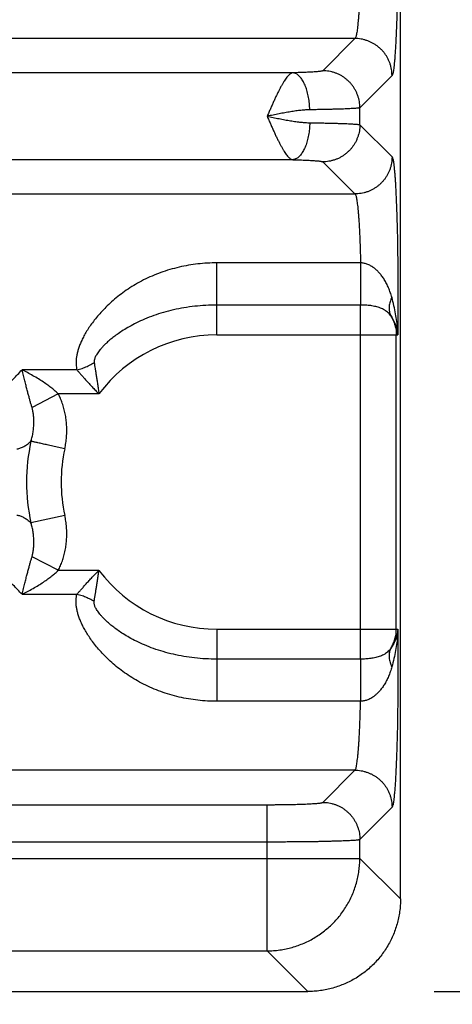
# Model space of a CAD drawing. Header units: inches. Extents: x 0 to 34, y 0 to 22.
# Tile 9 of 75: x 6.959 to 7.426, y 4.801 to 5.864. Entities that reach past the tile are written whole.
import ezdxf

# ---------------------------------------------------------------- set-up
doc = ezdxf.new("R2010")
doc.units = ezdxf.units.IN
doc.header["$LTSCALE"] = 1.87
doc.header["$MEASUREMENT"] = 0
doc.layers.get('0').update_dxf_attribs({"linetype": 'CONTINUOUS'})
doc.layers.add('DIMENSIONS', color=7, linetype='CONTINUOUS')
doc.styles.get("Standard").update_dxf_attribs({"font": 'txt', "width": 0.8})
doc.dimstyles.new('DIMSTYLE_1', dxfattribs={"dimtxt": 0.125, "dimasz": 0.18, "dimexe": 0.18, "dimexo": 0.0625, "dimgap": 0.09, "dimtad": 0, "dimtih": 1, "dimtoh": 1, "dimdec": 3, "dimzin": 4, "dimdsep": 46, "dimtxsty": 'STANDARD', "dimblk": '_FILLED', "dimblk1": '_FILLED', "dimblk2": '_FILLED', "dimcen": 0.09, "dimadec": 0, "dimazin": 0, "dimtp": 0.01, "dimtm": 0.01, "dimtfac": 1, "dimtdec": 3, "dimtofl": 0, "dimtmove": 0, "dimatfit": 3, "dimldrblk": '_FILLED', "dimfxl": 1, "dimtolj": 1, "dimtzin": 4, "dimarcsym": 0})

# ---------------------------------------------------------------- blocks, each defined once
blk = doc.blocks.new('_FILLED')
at = {"color": 0, "linetype": 'BYBLOCK'}
blk.add_solid([(0, 0), (-1, 0.1736), (-1, -0.1736)], dxfattribs=at)
blk = doc.blocks.new('*D0')
at = {"layer": 'DIMENSIONS', "color": 2, "linetype": 'CONTINUOUS'}
for p, q in [((5.6625, 6.5494), (8.245, 6.5494)), ((8.12, 6.5494), (8.12, 5.8214)), ((8.12, 4.8144), (8.12, 5.5714)), ((7.4064, 4.8144), (8.245, 4.8144))]:
    blk.add_line(p, q, dxfattribs=at)
at = {"layer": 'DIMENSIONS', "color": 2, "linetype": 'CONTINUOUS', "xscale": 0.18, "yscale": 0.18, "zscale": 0.18}
for p, rotation in [((8.12, 6.5494), 90), ((8.12, 4.8144), 270)]:
    blk.add_blockref('_FILLED', p, dxfattribs=dict(at, rotation=rotation))
at = {"layer": 'DIMENSIONS', "color": 2, "linetype": 'CONTINUOUS', "width": 0.8}
for s, p in [('[', (8.0825, 5.6339)), (']', (8.6825, 5.6339)), ('1.735', (7.4575, 5.6339)), ('44.07', (8.1825, 5.6339))]:
    blk.add_text(s, height=0.125, dxfattribs=at).set_placement(p)
blk = doc.blocks.new('*D1')
at = {"layer": 'DIMENSIONS', "color": 2, "linetype": 'CONTINUOUS'}
for p, q in [((5.6354, 6.5173), (5.6354, 3.9394)), ((7.3699, 4.776), (7.3699, 3.9394)), ((5.6354, 4.0644), (5.2754, 4.0644)), ((7.3699, 4.0644), (7.7299, 4.0644))]:
    blk.add_line(p, q, dxfattribs=at)
at = {"layer": 'DIMENSIONS', "color": 2, "linetype": 'CONTINUOUS', "xscale": 0.18, "yscale": 0.18, "zscale": 0.18}
blk.add_blockref('_FILLED', (5.6354, 4.0644), dxfattribs=at)
at = {"layer": 'DIMENSIONS', "color": 2, "linetype": 'CONTINUOUS', "xscale": 0.18, "yscale": 0.18, "zscale": 0.18, "rotation": 180}
blk.add_blockref('_FILLED', (7.3699, 4.0644), dxfattribs=at)
at = {"layer": 'DIMENSIONS', "color": 2, "linetype": 'CONTINUOUS', "width": 0.8}
for s, p in [('[', (6.5225, 4.0019)), (']', (7.1225, 4.0019)), ('1.735', (5.8975, 4.0019)), ('44.06', (6.6225, 4.0019))]:
    blk.add_text(s, height=0.125, dxfattribs=at).set_placement(p)
blk = doc.blocks.new('*D3')
at = {"layer": 'DIMENSIONS', "color": 2, "linetype": 'CONTINUOUS'}
for p, q in [((7.2974, 8.3644), (8.995, 8.3644)), ((8.87, 8.3644), (8.87, 7.1957)), ((8.87, 4.8144), (8.87, 6.9457)), ((7.4297, 4.8144), (8.995, 4.8144))]:
    blk.add_line(p, q, dxfattribs=at)
at = {"layer": 'DIMENSIONS', "color": 2, "linetype": 'CONTINUOUS', "xscale": 0.18, "yscale": 0.18, "zscale": 0.18}
for p, rotation in [((8.87, 8.3644), 90), ((8.87, 4.8144), 270)]:
    blk.add_blockref('_FILLED', p, dxfattribs=dict(at, rotation=rotation))
at = {"layer": 'DIMENSIONS', "color": 2, "linetype": 'CONTINUOUS', "width": 0.8}
for s, p in [('3.550', (8.2075, 7.0082)), ('[', (8.8325, 7.0082)), ('90.17', (8.9325, 7.0082)), (']', (9.4325, 7.0082))]:
    blk.add_text(s, height=0.125, dxfattribs=at).set_placement(p)

msp = doc.modelspace()

# ---------------------------------------------------------------- linework, layer by layer
at = {"color": 7, "linetype": 'CONTINUOUS'}
for p, q in [((7.3699, 4.9143), (7.3699, 8.1969)), ((7.3208, 5.8433), (3.95, 5.8433)), ((7.3208, 5.8433), (7.2861, 5.8085)), ((7.2537, 5.8063), (4.0171, 5.8063)), ((7.3608, 5.8033), (7.3261, 5.7686)), ((7.3261, 5.7502), (7.3261, 5.7686)), ((7.3261, 5.7502), (7.3608, 5.7154)), ((7.2537, 5.7124), (4.0171, 5.7124)), ((7.2861, 5.7102), (7.3208, 5.6755)), ((3.95, 5.6755), (7.3208, 5.6755)), ((7.3269, 5.6011), (7.1719, 5.6011)), ((7.1719, 5.5233), (7.1719, 5.6011)), ((7.3269, 5.5555), (7.1719, 5.5555)), ((7.3269, 5.1732), (7.3269, 5.5555)), ((7.1719, 5.5233), (7.367, 5.5233)), ((7.3654, 5.2055), (7.3654, 5.5233)), ((7.0211, 5.4856), (6.9619, 5.4856)), ((7.0009, 5.4597), (6.9726, 5.445)), ((7.0448, 5.4597), (7.0009, 5.4597)), ((7.0079, 5.3283), (6.9715, 5.3204)), ((7.0009, 5.2691), (6.9726, 5.2837)), ((7.0009, 5.2691), (7.0448, 5.2691)), ((6.9619, 5.2432), (7.0211, 5.2432)), ((7.1719, 5.2055), (7.367, 5.2055)), ((7.1719, 5.2055), (7.1719, 5.1277)), ((7.3269, 5.1732), (7.1719, 5.1732)), ((7.3269, 5.1277), (7.1719, 5.1277)), ((7.3208, 5.0533), (3.95, 5.0533)), ((7.2861, 5.0185), (7.3208, 5.0533)), ((4.0447, 5.016), (7.2262, 5.016)), ((7.2262, 4.8582), (7.2262, 5.016)), ((7.3261, 4.9786), (7.3608, 5.0133)), ((4.0447, 4.9761), (7.2262, 4.9761)), ((7.3261, 4.9581), (7.3261, 4.9786)), ((3.9448, 4.9581), (7.3261, 4.9581)), ((7.3699, 4.9143), (7.3261, 4.9581)), ((4.0447, 4.8582), (7.2262, 4.8582)), ((7.27, 4.8144), (7.2262, 4.8582)), ((4.0008, 4.8144), (7.27, 4.8144))]:
    msp.add_line(p, q, dxfattribs=at)
for radius, start, end in [(0.1589, 90, 143.1411), (0.2052, 167.6105, 192.3903), (0.1679, 167.6097, 192.3902), (0.1589, 216.8589, 270)]:
    msp.add_arc((7.1719, 5.3644), radius, start, end, dxfattribs=at)
for points, knots in [([(7.3608, 6.1104), (7.361, 6.1102), (7.3613, 6.1096), (7.3617, 6.1083), (7.3621, 6.1064), (7.3625, 6.1041), (7.3628, 6.1011), (7.3632, 6.0976), (7.3636, 6.0936), (7.3639, 6.0891), (7.3643, 6.0841), (7.3646, 6.0786), (7.3649, 6.0727), (7.3652, 6.0663), (7.3655, 6.0595), (7.3658, 6.0523), (7.366, 6.0448), (7.3662, 6.037), (7.3664, 6.0289), (7.3666, 6.0205), (7.3668, 6.0118), (7.3669, 6.003), (7.367, 5.994), (7.3671, 5.9848), (7.3672, 5.9755), (7.3672, 5.9662), (7.3672, 5.9569), (7.3672, 5.9475), (7.3672, 5.9382), (7.3671, 5.9289), (7.367, 5.9198), (7.3669, 5.9108), (7.3668, 5.9019), (7.3666, 5.8933), (7.3664, 5.8849), (7.3662, 5.8767), (7.366, 5.8689), (7.3658, 5.8614), (7.3655, 5.8542), (7.3652, 5.8475), (7.3649, 5.8411), (7.3646, 5.8351), (7.3643, 5.8297), (7.3639, 5.8246), (7.3636, 5.8201), (7.3632, 5.8161), (7.3628, 5.8126), (7.3625, 5.8097), (7.3621, 5.8073), (7.3617, 5.8055), (7.3613, 5.8042), (7.361, 5.8035), (7.3608, 5.8033)], [0, 0, 0, 0, 0.002616, 0.006938, 0.013044, 0.020937, 0.030592, 0.041983, 0.055072, 0.069816, 0.086155, 0.104029, 0.123373, 0.144112, 0.16617, 0.189467, 0.213913, 0.239417, 0.265887, 0.293223, 0.321324, 0.350085, 0.379402, 0.409165, 0.439264, 0.469588, 0.500025, 0.530463, 0.560787, 0.590886, 0.620649, 0.649965, 0.678726, 0.706824, 0.734157, 0.760625, 0.786126, 0.810568, 0.833862, 0.855918, 0.876653, 0.895994, 0.913866, 0.930203, 0.944944, 0.95803, 0.969418, 0.979072, 0.986962, 0.993065, 0.997385, 1, 1, 1, 1]), ([(7.3208, 6.0705), (7.321, 6.0703), (7.3214, 6.0698), (7.3218, 6.0687), (7.3222, 6.0671), (7.3226, 6.065), (7.3231, 6.0625), (7.3235, 6.0595), (7.3238, 6.056), (7.3242, 6.0521), (7.3246, 6.0478), (7.3249, 6.0431), (7.3253, 6.038), (7.3256, 6.0326), (7.3258, 6.0268), (7.3261, 6.0207), (7.3263, 6.0143), (7.3266, 6.0077), (7.3267, 6.0009), (7.3269, 5.9938), (7.327, 5.9866), (7.3271, 5.9793), (7.3272, 5.9719), (7.3273, 5.9644), (7.3273, 5.9569), (7.3273, 5.9493), (7.3272, 5.9419), (7.3271, 5.9344), (7.327, 5.9271), (7.3269, 5.9199), (7.3267, 5.9129), (7.3266, 5.906), (7.3263, 5.8994), (7.3261, 5.893), (7.3258, 5.887), (7.3256, 5.8812), (7.3253, 5.8757), (7.3249, 5.8706), (7.3246, 5.8659), (7.3242, 5.8616), (7.3238, 5.8577), (7.3235, 5.8543), (7.3231, 5.8513), (7.3226, 5.8487), (7.3222, 5.8467), (7.3218, 5.8451), (7.3214, 5.844), (7.321, 5.8434), (7.3208, 5.8433)], [0, 0, 0, 0, 0.003203, 0.008313, 0.015468, 0.024692, 0.035967, 0.049257, 0.06451, 0.081663, 0.100644, 0.121371, 0.143753, 0.167693, 0.193086, 0.219822, 0.247782, 0.276845, 0.306882, 0.337764, 0.369353, 0.401513, 0.434102, 0.466979, 0.5, 0.533021, 0.565898, 0.598487, 0.630647, 0.662237, 0.693118, 0.723155, 0.752218, 0.780178, 0.806914, 0.832307, 0.856247, 0.878629, 0.899356, 0.918337, 0.93549, 0.950743, 0.964033, 0.975308, 0.984532, 0.991687, 0.996797, 1, 1, 1, 1]), ([(7.3608, 5.8033), (7.3608, 5.8044), (7.3607, 5.8066), (7.3603, 5.8099), (7.3596, 5.8131), (7.3587, 5.8163), (7.3575, 5.8194), (7.356, 5.8223), (7.3543, 5.8252), (7.3524, 5.8279), (7.3503, 5.8304), (7.3479, 5.8327), (7.3454, 5.8349), (7.3427, 5.8368), (7.3399, 5.8385), (7.3369, 5.8399), (7.3338, 5.8411), (7.3307, 5.8421), (7.3274, 5.8428), (7.3241, 5.8432), (7.3219, 5.8433), (7.3208, 5.8433)], [0, 0, 0, 0, 0.052604, 0.105216, 0.157836, 0.210463, 0.263097, 0.315736, 0.368379, 0.421026, 0.473675, 0.526325, 0.578974, 0.631621, 0.684265, 0.736904, 0.789537, 0.842164, 0.894784, 0.947396, 1, 1, 1, 1]), ([(7.2537, 5.8063), (7.2533, 5.8063), (7.2525, 5.806), (7.2513, 5.8053), (7.25, 5.8043), (7.2487, 5.803), (7.2473, 5.8014), (7.2459, 5.7995), (7.2445, 5.7973), (7.2429, 5.7948), (7.2414, 5.792), (7.2398, 5.7891), (7.2382, 5.7859), (7.2365, 5.7825), (7.2348, 5.7789), (7.2331, 5.7752), (7.2314, 5.7713), (7.2297, 5.7674), (7.2279, 5.7634), (7.2267, 5.7607), (7.2261, 5.7593)], [0, 0, 0, 0, 0.021615, 0.046652, 0.075398, 0.108711, 0.146961, 0.189977, 0.23778, 0.290274, 0.347209, 0.408313, 0.47327, 0.541711, 0.61323, 0.687363, 0.76359, 0.841388, 0.920238, 1, 1, 1, 1]), ([(7.2861, 5.8085), (7.286, 5.8085), (7.2856, 5.8083), (7.285, 5.8081), (7.2839, 5.8079), (7.2826, 5.8078), (7.2809, 5.8076), (7.2789, 5.8074), (7.2766, 5.8072), (7.2741, 5.8071), (7.2712, 5.8069), (7.2681, 5.8068), (7.2648, 5.8067), (7.2613, 5.8065), (7.2575, 5.8064), (7.255, 5.8064), (7.2537, 5.8063)], [0, 0, 0, 0, 0.012556, 0.034621, 0.066697, 0.108792, 0.160676, 0.222014, 0.292415, 0.371547, 0.459114, 0.554622, 0.657323, 0.766404, 0.880974, 1, 1, 1, 1]), ([(7.2721, 5.7664), (7.2721, 5.7675), (7.272, 5.7698), (7.2717, 5.7731), (7.2713, 5.7765), (7.2708, 5.7797), (7.2702, 5.7829), (7.2694, 5.7859), (7.2686, 5.7888), (7.2676, 5.7915), (7.2665, 5.7941), (7.2653, 5.7964), (7.2641, 5.7986), (7.2628, 5.8005), (7.2614, 5.8021), (7.2599, 5.8035), (7.2584, 5.8047), (7.2569, 5.8055), (7.2553, 5.8061), (7.2542, 5.8063), (7.2537, 5.8063)], [0, 0, 0, 0, 0.072498, 0.144632, 0.215994, 0.286182, 0.354811, 0.421516, 0.485955, 0.54782, 0.606843, 0.662801, 0.715533, 0.764946, 0.811033, 0.853894, 0.893758, 0.931004, 0.96618, 1, 1, 1, 1]), ([(7.3261, 5.7686), (7.3261, 5.7697), (7.326, 5.7719), (7.3256, 5.7752), (7.3249, 5.7784), (7.3239, 5.7816), (7.3227, 5.7846), (7.3213, 5.7876), (7.3196, 5.7904), (7.3177, 5.7931), (7.3155, 5.7957), (7.3132, 5.798), (7.3107, 5.8001), (7.308, 5.8021), (7.3051, 5.8037), (7.3022, 5.8052), (7.2991, 5.8064), (7.2959, 5.8074), (7.2927, 5.808), (7.2894, 5.8085), (7.2872, 5.8085), (7.2861, 5.8085)], [0, 0, 0, 0, 0.052604, 0.105216, 0.157836, 0.210463, 0.263097, 0.315736, 0.36838, 0.421027, 0.473676, 0.526326, 0.578975, 0.631622, 0.684266, 0.736905, 0.789538, 0.842165, 0.894785, 0.947397, 1, 1, 1, 1]), ([(7.2721, 5.7664), (7.2706, 5.7664), (7.2674, 5.7662), (7.2624, 5.7658), (7.257, 5.7651), (7.2512, 5.7642), (7.2452, 5.7631), (7.2389, 5.762), (7.2326, 5.7607), (7.2283, 5.7598), (7.2261, 5.7594)], [0, 0, 0, 0, 0.09769, 0.205934, 0.323715, 0.449606, 0.581739, 0.718574, 0.858412, 1, 1, 1, 1]), ([(7.3261, 5.7686), (7.3259, 5.7685), (7.3254, 5.7684), (7.3245, 5.7682), (7.3231, 5.7681), (7.3214, 5.7679), (7.3192, 5.7677), (7.3166, 5.7676), (7.3137, 5.7674), (7.3103, 5.7673), (7.3066, 5.7671), (7.3026, 5.767), (7.2982, 5.7669), (7.2935, 5.7668), (7.2885, 5.7667), (7.2832, 5.7665), (7.2777, 5.7665), (7.274, 5.7664), (7.2721, 5.7664)], [0, 0, 0, 0, 0.009806, 0.027294, 0.052525, 0.085423, 0.125861, 0.173673, 0.228664, 0.29061, 0.359255, 0.434316, 0.515482, 0.602411, 0.694732, 0.792051, 0.893954, 1, 1, 1, 1]), ([(7.2261, 5.7594), (7.2283, 5.7589), (7.2326, 5.7581), (7.2389, 5.7568), (7.2452, 5.7556), (7.2512, 5.7545), (7.257, 5.7537), (7.2624, 5.753), (7.2674, 5.7525), (7.2706, 5.7524), (7.2721, 5.7524)], [0, 0, 0, 0, 0.141583, 0.281445, 0.418207, 0.550329, 0.67618, 0.793932, 0.902207, 1, 1, 1, 1]), ([(7.2261, 5.7593), (7.2267, 5.758), (7.2279, 5.7553), (7.2297, 5.7514), (7.2314, 5.7474), (7.2331, 5.7436), (7.2348, 5.7399), (7.2365, 5.7363), (7.2382, 5.7329), (7.2398, 5.7297), (7.2414, 5.7267), (7.2429, 5.724), (7.2445, 5.7215), (7.2459, 5.7193), (7.2473, 5.7173), (7.2487, 5.7157), (7.25, 5.7144), (7.2513, 5.7134), (7.2525, 5.7127), (7.2533, 5.7125), (7.2537, 5.7124)], [0, 0, 0, 0, 0.079225, 0.158213, 0.236036, 0.31223, 0.386325, 0.457846, 0.52632, 0.591325, 0.652475, 0.709451, 0.761959, 0.809781, 0.852848, 0.891071, 0.924398, 0.9533, 0.9784, 1, 1, 1, 1]), ([(7.2721, 5.7524), (7.2721, 5.7512), (7.272, 5.749), (7.2717, 5.7456), (7.2713, 5.7423), (7.2708, 5.739), (7.2702, 5.7359), (7.2694, 5.7329), (7.2686, 5.73), (7.2676, 5.7272), (7.2665, 5.7247), (7.2653, 5.7223), (7.2641, 5.7202), (7.2628, 5.7183), (7.2614, 5.7166), (7.2599, 5.7152), (7.2584, 5.7141), (7.2569, 5.7132), (7.2553, 5.7126), (7.2542, 5.7125), (7.2537, 5.7124)], [0, 0, 0, 0, 0.072498, 0.144632, 0.215994, 0.286182, 0.354812, 0.421516, 0.485955, 0.54782, 0.606842, 0.662801, 0.715533, 0.764945, 0.811032, 0.853894, 0.893758, 0.931004, 0.96618, 1, 1, 1, 1]), ([(7.2721, 5.7524), (7.274, 5.7523), (7.2777, 5.7523), (7.2832, 5.7522), (7.2885, 5.7521), (7.2935, 5.752), (7.2982, 5.7519), (7.3026, 5.7517), (7.3066, 5.7516), (7.3103, 5.7515), (7.3137, 5.7513), (7.3166, 5.7512), (7.3192, 5.751), (7.3214, 5.7509), (7.3231, 5.7507), (7.3245, 5.7505), (7.3254, 5.7504), (7.3259, 5.7503), (7.3261, 5.7502)], [0, 0, 0, 0, 0.106046, 0.207949, 0.305268, 0.397589, 0.484517, 0.565683, 0.640743, 0.709389, 0.771335, 0.826327, 0.874139, 0.914577, 0.947475, 0.972706, 0.990194, 1, 1, 1, 1]), ([(7.3261, 5.7502), (7.3261, 5.7491), (7.326, 5.7469), (7.3256, 5.7436), (7.3249, 5.7403), (7.3239, 5.7372), (7.3227, 5.7341), (7.3213, 5.7311), (7.3196, 5.7283), (7.3177, 5.7256), (7.3155, 5.7231), (7.3132, 5.7208), (7.3107, 5.7186), (7.308, 5.7167), (7.3051, 5.715), (7.3022, 5.7135), (7.2991, 5.7123), (7.2959, 5.7114), (7.2927, 5.7107), (7.2894, 5.7103), (7.2872, 5.7102), (7.2861, 5.7102)], [0, 0, 0, 0, 0.052604, 0.105216, 0.157836, 0.210463, 0.263097, 0.315736, 0.36838, 0.421027, 0.473676, 0.526326, 0.578975, 0.631622, 0.684266, 0.736905, 0.789538, 0.842165, 0.894785, 0.947397, 1, 1, 1, 1]), ([(7.2537, 5.7124), (7.255, 5.7124), (7.2575, 5.7123), (7.2613, 5.7122), (7.2648, 5.7121), (7.2681, 5.712), (7.2712, 5.7118), (7.2741, 5.7117), (7.2766, 5.7115), (7.2789, 5.7113), (7.2809, 5.7112), (7.2826, 5.711), (7.2839, 5.7108), (7.285, 5.7106), (7.2856, 5.7104), (7.286, 5.7103), (7.2861, 5.7102)], [0, 0, 0, 0, 0.119071, 0.233636, 0.342714, 0.445413, 0.540918, 0.62848, 0.707605, 0.778, 0.839334, 0.891215, 0.933307, 0.965381, 0.987445, 1, 1, 1, 1]), ([(7.3608, 5.7154), (7.3608, 5.7143), (7.3607, 5.7121), (7.3603, 5.7088), (7.3596, 5.7056), (7.3587, 5.7024), (7.3575, 5.6994), (7.356, 5.6964), (7.3543, 5.6936), (7.3524, 5.6909), (7.3503, 5.6884), (7.3479, 5.686), (7.3454, 5.6839), (7.3427, 5.682), (7.3399, 5.6803), (7.3369, 5.6788), (7.3338, 5.6776), (7.3307, 5.6767), (7.3274, 5.676), (7.3241, 5.6756), (7.3219, 5.6755), (7.3208, 5.6755)], [0, 0, 0, 0, 0.052604, 0.105216, 0.157836, 0.210463, 0.263097, 0.315736, 0.368379, 0.421026, 0.473675, 0.526325, 0.578974, 0.631621, 0.684265, 0.736904, 0.789537, 0.842164, 0.894784, 0.947396, 1, 1, 1, 1]), ([(7.3608, 5.7154), (7.361, 5.7152), (7.3613, 5.7146), (7.3617, 5.7133), (7.3621, 5.7115), (7.3625, 5.7091), (7.3628, 5.7061), (7.3632, 5.7026), (7.3636, 5.6985), (7.364, 5.694), (7.3643, 5.6889), (7.3646, 5.6834), (7.3649, 5.6774), (7.3652, 5.6709), (7.3655, 5.6641), (7.3658, 5.6569), (7.366, 5.6493), (7.3663, 5.6413), (7.3665, 5.6331), (7.3666, 5.6246), (7.3668, 5.6159), (7.3669, 5.607), (7.367, 5.5978), (7.3671, 5.5886), (7.3672, 5.5792), (7.3672, 5.5698), (7.3672, 5.5604), (7.3672, 5.551), (7.3672, 5.5416), (7.3671, 5.5324), (7.367, 5.5263), (7.367, 5.5233)], [0, 0, 0, 0, 0.004148, 0.011013, 0.020751, 0.033398, 0.048939, 0.067321, 0.088464, 0.112267, 0.138632, 0.167473, 0.198698, 0.232202, 0.267863, 0.305542, 0.345087, 0.386343, 0.429149, 0.473329, 0.518709, 0.565141, 0.612479, 0.660572, 0.709246, 0.758265, 0.807384, 0.856354, 0.904935, 0.95289, 1, 1, 1, 1]), ([(7.3208, 5.6755), (7.321, 5.6753), (7.3214, 5.6748), (7.3218, 5.6737), (7.3222, 5.6722), (7.3226, 5.6702), (7.323, 5.6677), (7.3234, 5.6648), (7.3238, 5.6615), (7.3242, 5.6577), (7.3245, 5.6535), (7.3249, 5.6489), (7.3252, 5.644), (7.3255, 5.6387), (7.3258, 5.6331), (7.3261, 5.6272), (7.3263, 5.621), (7.3265, 5.6145), (7.3267, 5.6079), (7.3268, 5.6034), (7.3269, 5.6011)], [0, 0, 0, 0, 0.009554, 0.024712, 0.045892, 0.073164, 0.106473, 0.14571, 0.19074, 0.241395, 0.297479, 0.358758, 0.424964, 0.49581, 0.570995, 0.650197, 0.733069, 0.819248, 0.908355, 1, 1, 1, 1]), ([(7.1719, 5.6011), (7.1685, 5.6011), (7.1616, 5.6009), (7.1514, 5.6), (7.1412, 5.5986), (7.1311, 5.5965), (7.1211, 5.5939), (7.1114, 5.5907), (7.102, 5.587), (7.093, 5.5827), (7.0844, 5.578), (7.0762, 5.5729), (7.0687, 5.5676), (7.0617, 5.562), (7.0553, 5.5563), (7.0496, 5.5506), (7.0444, 5.5449), (7.0398, 5.5393), (7.0358, 5.5339), (7.0323, 5.5286), (7.0293, 5.5236), (7.0268, 5.5187), (7.0247, 5.5141), (7.0231, 5.5098), (7.0218, 5.5057), (7.0209, 5.5019), (7.0203, 5.4982), (7.02, 5.4947), (7.0201, 5.4915), (7.0204, 5.4884), (7.0208, 5.4865), (7.0211, 5.4856)], [0, 0, 0, 0, 0.048976, 0.098145, 0.147381, 0.196569, 0.245603, 0.294363, 0.342713, 0.390443, 0.437292, 0.482989, 0.527266, 0.569889, 0.610661, 0.649428, 0.686092, 0.720589, 0.752895, 0.783016, 0.810994, 0.836893, 0.860806, 0.882882, 0.903274, 0.922186, 0.939795, 0.956258, 0.971698, 0.986237, 1, 1, 1, 1]), ([(7.3269, 5.6011), (7.3269, 5.6), (7.3269, 5.598), (7.3269, 5.5948), (7.3269, 5.5916), (7.3269, 5.5884), (7.3269, 5.5852), (7.3269, 5.582), (7.3269, 5.5788), (7.3269, 5.5757), (7.3269, 5.5727), (7.3269, 5.5698), (7.3269, 5.567), (7.3269, 5.5644), (7.3269, 5.5619), (7.3269, 5.5596), (7.3269, 5.5575), (7.3269, 5.5562), (7.3269, 5.5555)], [0, 0, 0, 0, 0.067603, 0.136787, 0.207061, 0.277933, 0.348904, 0.419476, 0.489154, 0.557449, 0.62388, 0.687982, 0.749304, 0.807416, 0.86191, 0.912403, 0.958541, 1, 1, 1, 1]), ([(7.3605, 5.564), (7.36, 5.5657), (7.359, 5.5691), (7.3571, 5.574), (7.3549, 5.5787), (7.3525, 5.583), (7.35, 5.5868), (7.3474, 5.59), (7.3448, 5.5926), (7.3424, 5.5948), (7.3401, 5.5965), (7.3378, 5.5979), (7.3358, 5.599), (7.3338, 5.5998), (7.332, 5.6003), (7.3302, 5.6007), (7.3285, 5.601), (7.3274, 5.6011), (7.3269, 5.6011)], [0, 0, 0, 0, 0.10048, 0.200124, 0.297272, 0.390282, 0.476356, 0.553614, 0.622044, 0.682773, 0.73689, 0.785272, 0.828587, 0.867741, 0.903869, 0.937622, 0.969475, 1, 1, 1, 1]), ([(7.3605, 5.564), (7.3601, 5.5631), (7.3594, 5.5615), (7.3586, 5.559), (7.358, 5.5566), (7.3577, 5.5542), (7.3576, 5.5518), (7.3577, 5.5496), (7.3582, 5.5474), (7.3588, 5.5454), (7.3594, 5.5441), (7.3598, 5.5435)], [0, 0, 0, 0, 0.127598, 0.25058, 0.368935, 0.482793, 0.592434, 0.6983, 0.800992, 0.901266, 1, 1, 1, 1]), ([(7.367, 5.5233), (7.367, 5.5256), (7.3668, 5.5305), (7.366, 5.5381), (7.3647, 5.5463), (7.3629, 5.555), (7.3614, 5.5609), (7.3605, 5.564)], [0, 0, 0, 0, 0.167625, 0.353903, 0.556483, 0.7728, 1, 1, 1, 1]), ([(7.1719, 5.5555), (7.1679, 5.5555), (7.1599, 5.5553), (7.1481, 5.5543), (7.1365, 5.5527), (7.1252, 5.5504), (7.1143, 5.5476), (7.1039, 5.5443), (7.0942, 5.5405), (7.0855, 5.5365), (7.0778, 5.5324), (7.0712, 5.5285), (7.0657, 5.5248), (7.0609, 5.5213), (7.0568, 5.5181), (7.0534, 5.515), (7.0504, 5.5122), (7.048, 5.5096), (7.0459, 5.5072), (7.0442, 5.505), (7.0428, 5.5029), (7.0417, 5.5011), (7.0408, 5.4994), (7.0402, 5.4979), (7.0398, 5.4966), (7.0396, 5.4954), (7.0395, 5.4943), (7.0396, 5.4937), (7.0396, 5.4934)], [0, 0, 0, 0, 0.077742, 0.154926, 0.231141, 0.305972, 0.378882, 0.449541, 0.517572, 0.580659, 0.636815, 0.685926, 0.729123, 0.767185, 0.800768, 0.830444, 0.856672, 0.879853, 0.900316, 0.918347, 0.934183, 0.948052, 0.960156, 0.970655, 0.979696, 0.987459, 0.994153, 1, 1, 1, 1]), ([(7.3598, 5.5435), (7.3593, 5.5441), (7.3584, 5.5454), (7.3568, 5.5471), (7.3549, 5.5487), (7.3529, 5.5501), (7.3506, 5.5513), (7.3483, 5.5524), (7.3458, 5.5532), (7.3432, 5.5539), (7.3405, 5.5544), (7.3378, 5.5549), (7.3351, 5.5552), (7.3324, 5.5554), (7.3296, 5.5555), (7.3278, 5.5555), (7.3269, 5.5555)], [0, 0, 0, 0, 0.064284, 0.129526, 0.195965, 0.263816, 0.333227, 0.404216, 0.476644, 0.550243, 0.62469, 0.699669, 0.774903, 0.85016, 0.92525, 1, 1, 1, 1]), ([(7.3598, 5.5435), (7.3602, 5.5427), (7.3611, 5.5412), (7.3622, 5.5388), (7.3632, 5.5363), (7.364, 5.5338), (7.3647, 5.5312), (7.3651, 5.5286), (7.3654, 5.5259), (7.3654, 5.5242), (7.3654, 5.5233)], [0, 0, 0, 0, 0.124983, 0.249958, 0.374937, 0.499928, 0.624938, 0.74996, 0.874984, 1, 1, 1, 1]), ([(7.367, 5.5233), (7.3669, 5.5247), (7.3666, 5.5274), (7.3656, 5.5316), (7.3641, 5.5357), (7.3622, 5.5397), (7.3606, 5.5422), (7.3598, 5.5435)], [0, 0, 0, 0, 0.189316, 0.385019, 0.58596, 0.791225, 1, 1, 1, 1]), ([(7.0211, 5.4856), (7.022, 5.4858), (7.0239, 5.4863), (7.0266, 5.4871), (7.0293, 5.4881), (7.032, 5.4893), (7.0346, 5.4905), (7.0372, 5.4919), (7.0388, 5.4929), (7.0396, 5.4934)], [0, 0, 0, 0, 0.141684, 0.284547, 0.428123, 0.571935, 0.715501, 0.858345, 1, 1, 1, 1]), ([(7.0396, 5.4934), (7.0398, 5.4924), (7.0401, 5.4902), (7.0407, 5.4868), (7.0413, 5.4831), (7.0419, 5.479), (7.0426, 5.4747), (7.0433, 5.47), (7.044, 5.465), (7.0445, 5.4615), (7.0448, 5.4597)], [0, 0, 0, 0, 0.092173, 0.193177, 0.303373, 0.423044, 0.552343, 0.691422, 0.840577, 1, 1, 1, 1]), ([(6.9165, 5.4483), (6.9175, 5.4484), (6.9196, 5.4488), (6.9227, 5.45), (6.9259, 5.4516), (6.9293, 5.4538), (6.9327, 5.4564), (6.9363, 5.4595), (6.9401, 5.463), (6.944, 5.4669), (6.9481, 5.4711), (6.9525, 5.4757), (6.9571, 5.4806), (6.9603, 5.4839), (6.9619, 5.4856)], [0, 0, 0, 0, 0.050848, 0.105959, 0.16622, 0.232368, 0.304957, 0.384261, 0.470393, 0.563375, 0.663082, 0.769304, 0.881742, 1, 1, 1, 1]), ([(7.0009, 5.4597), (6.9998, 5.4607), (6.9976, 5.4628), (6.9939, 5.4658), (6.9896, 5.4691), (6.9848, 5.4724), (6.9794, 5.4759), (6.9736, 5.4793), (6.9677, 5.4826), (6.9638, 5.4846), (6.9619, 5.4856)], [0, 0, 0, 0, 0.09248, 0.194641, 0.308001, 0.433928, 0.571519, 0.716899, 0.862428, 1, 1, 1, 1]), ([(6.9726, 5.445), (6.9723, 5.4461), (6.9716, 5.4482), (6.9706, 5.4517), (6.9696, 5.4554), (6.9685, 5.4595), (6.9673, 5.4639), (6.9661, 5.4687), (6.9648, 5.4739), (6.9634, 5.4796), (6.9624, 5.4835), (6.9619, 5.4856)], [0, 0, 0, 0, 0.077569, 0.162471, 0.254957, 0.355526, 0.464393, 0.582138, 0.709632, 0.848484, 1, 1, 1, 1]), ([(7.0211, 5.4856), (7.0218, 5.4847), (7.0233, 5.483), (7.0257, 5.4802), (7.0283, 5.4772), (7.0311, 5.4741), (7.0342, 5.4707), (7.0375, 5.4671), (7.041, 5.4635), (7.0435, 5.461), (7.0448, 5.4597)], [0, 0, 0, 0, 0.09462, 0.198418, 0.311286, 0.432959, 0.563045, 0.701145, 0.846941, 1, 1, 1, 1]), ([(7.0079, 5.4004), (7.0084, 5.4025), (7.0092, 5.4067), (7.0099, 5.4131), (7.0102, 5.4195), (7.01, 5.4258), (7.0095, 5.432), (7.0085, 5.438), (7.0071, 5.4439), (7.0053, 5.4495), (7.0033, 5.4548), (7.0017, 5.4581), (7.0009, 5.4597)], [0, 0, 0, 0, 0.105789, 0.211186, 0.315892, 0.419623, 0.522102, 0.623036, 0.721906, 0.818087, 0.910971, 1, 1, 1, 1]), ([(6.9715, 5.4084), (6.972, 5.41), (6.9729, 5.4132), (6.9738, 5.4182), (6.9744, 5.4233), (6.9747, 5.4283), (6.9746, 5.4331), (6.9742, 5.4375), (6.9735, 5.4414), (6.9729, 5.4439), (6.9726, 5.445)], [0, 0, 0, 0, 0.133723, 0.271586, 0.410074, 0.545823, 0.675477, 0.796232, 0.905398, 1, 1, 1, 1]), ([(6.9715, 5.4084), (6.9709, 5.4078), (6.9696, 5.4066), (6.9676, 5.4051), (6.9657, 5.4037), (6.9638, 5.4025), (6.9619, 5.4016), (6.96, 5.4008), (6.9582, 5.4003), (6.957, 5.4), (6.9563, 5.4)], [0, 0, 0, 0, 0.152252, 0.295423, 0.429707, 0.555567, 0.673859, 0.786198, 0.89431, 1, 1, 1, 1]), ([(7.0079, 5.4004), (7.0068, 5.4006), (7.0047, 5.4011), (7.0014, 5.4018), (6.9982, 5.4025), (6.9951, 5.4032), (6.992, 5.4039), (6.9891, 5.4045), (6.9864, 5.4051), (6.9838, 5.4057), (6.9814, 5.4062), (6.9791, 5.4067), (6.9771, 5.4072), (6.9754, 5.4076), (6.9739, 5.4079), (6.9726, 5.4082), (6.9719, 5.4083), (6.9715, 5.4084)], [0, 0, 0, 0, 0.090232, 0.179776, 0.26795, 0.354085, 0.437525, 0.517634, 0.593804, 0.665456, 0.732043, 0.793059, 0.848039, 0.896566, 0.93827, 0.972834, 1, 1, 1, 1]), ([(6.9563, 5.3288), (6.9569, 5.3287), (6.9581, 5.3285), (6.9599, 5.328), (6.9618, 5.3272), (6.9636, 5.3263), (6.9655, 5.3252), (6.9675, 5.3238), (6.9695, 5.3222), (6.9708, 5.321), (6.9715, 5.3204)], [0, 0, 0, 0, 0.101139, 0.206633, 0.317711, 0.435473, 0.561029, 0.695847, 0.84157, 1, 1, 1, 1]), ([(7.0009, 5.2691), (7.0017, 5.2707), (7.0033, 5.274), (7.0054, 5.2793), (7.0071, 5.2849), (7.0085, 5.2907), (7.0095, 5.2968), (7.01, 5.303), (7.0102, 5.3093), (7.0099, 5.3157), (7.0092, 5.3221), (7.0084, 5.3263), (7.0079, 5.3283)], [0, 0, 0, 0, 0.08928, 0.182311, 0.278575, 0.377502, 0.47851, 0.581086, 0.684874, 0.789528, 0.894692, 1, 1, 1, 1]), ([(6.9726, 5.2837), (6.9729, 5.2849), (6.9735, 5.2873), (6.9742, 5.2913), (6.9746, 5.2957), (6.9747, 5.3005), (6.9744, 5.3055), (6.9738, 5.3105), (6.9729, 5.3155), (6.972, 5.3188), (6.9715, 5.3204)], [0, 0, 0, 0, 0.094941, 0.204258, 0.325041, 0.454656, 0.590318, 0.728692, 0.866412, 1, 1, 1, 1]), ([(6.9619, 5.2432), (6.9603, 5.2448), (6.9571, 5.2482), (6.9525, 5.253), (6.9481, 5.2576), (6.944, 5.2619), (6.94, 5.2658), (6.9363, 5.2693), (6.9327, 5.2724), (6.9292, 5.275), (6.9259, 5.2771), (6.9227, 5.2788), (6.9196, 5.2799), (6.9175, 5.2803), (6.9165, 5.2805)], [0, 0, 0, 0, 0.118134, 0.230659, 0.337111, 0.437076, 0.530267, 0.616522, 0.695804, 0.768289, 0.834298, 0.894358, 0.949276, 1, 1, 1, 1]), ([(6.9619, 5.2432), (6.9624, 5.2452), (6.9634, 5.2492), (6.9648, 5.2549), (6.9661, 5.2601), (6.9673, 5.2649), (6.9685, 5.2693), (6.9696, 5.2734), (6.9706, 5.2771), (6.9716, 5.2805), (6.9723, 5.2827), (6.9726, 5.2837)], [0, 0, 0, 0, 0.152968, 0.292552, 0.420124, 0.537602, 0.646079, 0.746222, 0.838303, 0.922816, 1, 1, 1, 1]), ([(6.9619, 5.2432), (6.9638, 5.2441), (6.9678, 5.2462), (6.9737, 5.2495), (6.9794, 5.2529), (6.9848, 5.2563), (6.9896, 5.2597), (6.9939, 5.2629), (6.9976, 5.266), (6.9998, 5.268), (7.0009, 5.2691)], [0, 0, 0, 0, 0.139296, 0.284824, 0.429577, 0.566749, 0.692458, 0.805664, 0.907683, 1, 1, 1, 1]), ([(7.0211, 5.2432), (7.0218, 5.244), (7.0233, 5.2458), (7.0257, 5.2485), (7.0283, 5.2515), (7.0311, 5.2547), (7.0342, 5.2581), (7.0375, 5.2616), (7.041, 5.2653), (7.0435, 5.2678), (7.0448, 5.2691)], [0, 0, 0, 0, 0.0947, 0.198586, 0.311526, 0.43322, 0.563258, 0.701301, 0.847033, 1, 1, 1, 1]), ([(7.0396, 5.2353), (7.0398, 5.2364), (7.0401, 5.2386), (7.0407, 5.242), (7.0413, 5.2457), (7.0419, 5.2497), (7.0426, 5.2541), (7.0433, 5.2588), (7.044, 5.2638), (7.0445, 5.2673), (7.0448, 5.2691)], [0, 0, 0, 0, 0.092276, 0.193352, 0.3036, 0.423267, 0.552488, 0.691498, 0.840613, 1, 1, 1, 1]), ([(7.1719, 5.1277), (7.1685, 5.1277), (7.1617, 5.1279), (7.1514, 5.1287), (7.1412, 5.1302), (7.1311, 5.1322), (7.1212, 5.1348), (7.1114, 5.138), (7.102, 5.1418), (7.093, 5.146), (7.0844, 5.1507), (7.0763, 5.1558), (7.0688, 5.1611), (7.0618, 5.1667), (7.0554, 5.1723), (7.0497, 5.178), (7.0445, 5.1837), (7.0399, 5.1893), (7.0359, 5.1947), (7.0324, 5.2), (7.0294, 5.205), (7.0269, 5.2098), (7.0248, 5.2144), (7.0231, 5.2188), (7.0218, 5.2229), (7.0209, 5.2269), (7.0203, 5.2306), (7.02, 5.234), (7.0201, 5.2373), (7.0204, 5.2403), (7.0208, 5.2422), (7.0211, 5.2432)], [0, 0, 0, 0, 0.048914, 0.098043, 0.147254, 0.196426, 0.245448, 0.294196, 0.34252, 0.390223, 0.437029, 0.48266, 0.526854, 0.569383, 0.610051, 0.648722, 0.685297, 0.719714, 0.751954, 0.782038, 0.81002, 0.835976, 0.86001, 0.882274, 0.902898, 0.922034, 0.93981, 0.956349, 0.971805, 0.986311, 1, 1, 1, 1]), ([(7.0396, 5.2353), (7.0388, 5.2359), (7.0372, 5.2369), (7.0346, 5.2382), (7.032, 5.2395), (7.0293, 5.2406), (7.0266, 5.2416), (7.0239, 5.2425), (7.022, 5.2429), (7.0211, 5.2432)], [0, 0, 0, 0, 0.141653, 0.284497, 0.428062, 0.571873, 0.715449, 0.858314, 1, 1, 1, 1]), ([(7.1719, 5.1732), (7.1679, 5.1732), (7.1599, 5.1734), (7.148, 5.1744), (7.1364, 5.1761), (7.1251, 5.1783), (7.1142, 5.1812), (7.1038, 5.1845), (7.0941, 5.1883), (7.0854, 5.1923), (7.0777, 5.1963), (7.0712, 5.2002), (7.0656, 5.2039), (7.0609, 5.2074), (7.0568, 5.2107), (7.0534, 5.2137), (7.0505, 5.2165), (7.048, 5.2192), (7.0459, 5.2216), (7.0442, 5.2238), (7.0428, 5.2258), (7.0417, 5.2276), (7.0408, 5.2293), (7.0402, 5.2308), (7.0398, 5.2322), (7.0396, 5.2334), (7.0395, 5.2344), (7.0396, 5.2351), (7.0396, 5.2353)], [0, 0, 0, 0, 0.077919, 0.15529, 0.231677, 0.30666, 0.379783, 0.450569, 0.518415, 0.581303, 0.637315, 0.686299, 0.729312, 0.767273, 0.800785, 0.830398, 0.85659, 0.879753, 0.900214, 0.918246, 0.934096, 0.947993, 0.960138, 0.970664, 0.979721, 0.987493, 0.994182, 1, 1, 1, 1]), ([(7.3598, 5.1853), (7.3602, 5.186), (7.3611, 5.1876), (7.3622, 5.19), (7.3632, 5.1924), (7.364, 5.195), (7.3647, 5.1975), (7.3651, 5.2002), (7.3654, 5.2028), (7.3654, 5.2046), (7.3654, 5.2055)], [0, 0, 0, 0, 0.124983, 0.249959, 0.374938, 0.499929, 0.624939, 0.749961, 0.874984, 1, 1, 1, 1]), ([(7.367, 5.2055), (7.3669, 5.2041), (7.3666, 5.2013), (7.3656, 5.1972), (7.3641, 5.1931), (7.3622, 5.1891), (7.3606, 5.1865), (7.3598, 5.1853)], [0, 0, 0, 0, 0.189273, 0.385002, 0.585969, 0.791254, 1, 1, 1, 1]), ([(7.367, 5.2055), (7.367, 5.2031), (7.3668, 5.1983), (7.366, 5.1907), (7.3647, 5.1824), (7.3629, 5.1737), (7.3614, 5.1678), (7.3605, 5.1648)], [0, 0, 0, 0, 0.167533, 0.353691, 0.556199, 0.772567, 1, 1, 1, 1]), ([(7.367, 5.2055), (7.367, 5.2024), (7.3671, 5.1963), (7.3672, 5.1871), (7.3672, 5.1778), (7.3672, 5.1684), (7.3672, 5.1589), (7.3672, 5.1495), (7.3671, 5.1401), (7.367, 5.1309), (7.3669, 5.1218), (7.3668, 5.1129), (7.3666, 5.1041), (7.3665, 5.0956), (7.3663, 5.0874), (7.366, 5.0795), (7.3658, 5.0719), (7.3655, 5.0646), (7.3652, 5.0578), (7.3649, 5.0514), (7.3646, 5.0454), (7.3643, 5.0398), (7.364, 5.0348), (7.3636, 5.0302), (7.3632, 5.0262), (7.3628, 5.0227), (7.3625, 5.0197), (7.3621, 5.0173), (7.3617, 5.0154), (7.3613, 5.0142), (7.361, 5.0135), (7.3608, 5.0133)], [0, 0, 0, 0, 0.047113, 0.095072, 0.143659, 0.192636, 0.24176, 0.290785, 0.339461, 0.387554, 0.434888, 0.481316, 0.526692, 0.57087, 0.613673, 0.654926, 0.69447, 0.732147, 0.767804, 0.801307, 0.832529, 0.861366, 0.88773, 0.911532, 0.932675, 0.951059, 0.966599, 0.979248, 0.988987, 0.995852, 1, 1, 1, 1]), ([(7.3598, 5.1853), (7.3593, 5.1846), (7.3584, 5.1834), (7.3568, 5.1816), (7.3549, 5.18), (7.3529, 5.1786), (7.3506, 5.1774), (7.3483, 5.1764), (7.3458, 5.1755), (7.3432, 5.1748), (7.3405, 5.1743), (7.3378, 5.1739), (7.3351, 5.1736), (7.3324, 5.1734), (7.3296, 5.1732), (7.3278, 5.1732), (7.3269, 5.1732)], [0, 0, 0, 0, 0.06436, 0.129626, 0.196054, 0.263872, 0.333251, 0.404213, 0.476625, 0.550208, 0.624657, 0.699634, 0.774846, 0.850133, 0.925276, 1, 1, 1, 1]), ([(7.3598, 5.1853), (7.3594, 5.1847), (7.3588, 5.1834), (7.3582, 5.1813), (7.3577, 5.1792), (7.3576, 5.1769), (7.3577, 5.1746), (7.358, 5.1722), (7.3586, 5.1697), (7.3594, 5.1672), (7.3601, 5.1656), (7.3605, 5.1648)], [0, 0, 0, 0, 0.098734, 0.199006, 0.301698, 0.407563, 0.517205, 0.631063, 0.749419, 0.872401, 1, 1, 1, 1]), ([(7.3269, 5.1732), (7.3269, 5.1726), (7.3269, 5.1713), (7.3269, 5.1692), (7.3269, 5.1669), (7.3269, 5.1644), (7.3269, 5.1618), (7.3269, 5.159), (7.3269, 5.1561), (7.3269, 5.153), (7.3269, 5.1499), (7.3269, 5.1468), (7.3269, 5.1436), (7.3269, 5.1403), (7.3269, 5.1371), (7.3269, 5.1339), (7.3269, 5.1308), (7.3269, 5.1287), (7.3269, 5.1277)], [0, 0, 0, 0, 0.041458, 0.087597, 0.13809, 0.192585, 0.250698, 0.312021, 0.376123, 0.442556, 0.510851, 0.58053, 0.651102, 0.722074, 0.792945, 0.863219, 0.932402, 1, 1, 1, 1]), ([(7.3605, 5.1648), (7.36, 5.1631), (7.359, 5.1596), (7.3571, 5.1547), (7.3549, 5.15), (7.3525, 5.1457), (7.3499, 5.1419), (7.3473, 5.1387), (7.3448, 5.1361), (7.3424, 5.1339), (7.3401, 5.1322), (7.3379, 5.1308), (7.3358, 5.1298), (7.3338, 5.129), (7.332, 5.1284), (7.3302, 5.128), (7.3285, 5.1278), (7.3274, 5.1277), (7.3269, 5.1277)], [0, 0, 0, 0, 0.101288, 0.201309, 0.298629, 0.391696, 0.477584, 0.554461, 0.622503, 0.682846, 0.736839, 0.785099, 0.828294, 0.867537, 0.903801, 0.937582, 0.969433, 1, 1, 1, 1]), ([(7.3208, 5.0533), (7.321, 5.0534), (7.3214, 5.054), (7.3218, 5.055), (7.3222, 5.0566), (7.3226, 5.0586), (7.323, 5.061), (7.3234, 5.0639), (7.3238, 5.0673), (7.3242, 5.0711), (7.3245, 5.0752), (7.3249, 5.0798), (7.3252, 5.0848), (7.3255, 5.0901), (7.3258, 5.0957), (7.3261, 5.1016), (7.3263, 5.1078), (7.3265, 5.1142), (7.3267, 5.1209), (7.3268, 5.1254), (7.3269, 5.1277)], [0, 0, 0, 0, 0.009554, 0.024716, 0.045894, 0.073154, 0.106456, 0.145704, 0.190764, 0.241456, 0.297563, 0.358849, 0.425069, 0.495934, 0.571117, 0.650276, 0.733083, 0.819203, 0.908293, 1, 1, 1, 1]), ([(7.3208, 5.0533), (7.3219, 5.0533), (7.3241, 5.0532), (7.3274, 5.0528), (7.3307, 5.0521), (7.3338, 5.0511), (7.3369, 5.0499), (7.3399, 5.0485), (7.3427, 5.0468), (7.3454, 5.0449), (7.3479, 5.0427), (7.3503, 5.0404), (7.3524, 5.0379), (7.3543, 5.0352), (7.356, 5.0323), (7.3575, 5.0294), (7.3587, 5.0263), (7.3596, 5.0231), (7.3603, 5.0199), (7.3607, 5.0166), (7.3608, 5.0144), (7.3608, 5.0133)], [0, 0, 0, 0, 0.052604, 0.105216, 0.157836, 0.210463, 0.263096, 0.315735, 0.368379, 0.421026, 0.473675, 0.526324, 0.578973, 0.63162, 0.684264, 0.736903, 0.789537, 0.842164, 0.894784, 0.947396, 1, 1, 1, 1]), ([(7.2262, 5.016), (7.2277, 5.016), (7.2307, 5.016), (7.2352, 5.0161), (7.2397, 5.0161), (7.2441, 5.0162), (7.2484, 5.0162), (7.2526, 5.0163), (7.2566, 5.0164), (7.2605, 5.0165), (7.2641, 5.0166), (7.2676, 5.0168), (7.2707, 5.0169), (7.2737, 5.0171), (7.2763, 5.0172), (7.2787, 5.0174), (7.2807, 5.0176), (7.2825, 5.0177), (7.2839, 5.0179), (7.2849, 5.0181), (7.2856, 5.0183), (7.286, 5.0185), (7.2861, 5.0185)], [0, 0, 0, 0, 0.075108, 0.150335, 0.225079, 0.298751, 0.370786, 0.440629, 0.507821, 0.572036, 0.632947, 0.690203, 0.74344, 0.792312, 0.836543, 0.875934, 0.910272, 0.939301, 0.962834, 0.980752, 0.993044, 1, 1, 1, 1]), ([(7.2861, 5.0185), (7.2872, 5.0185), (7.2894, 5.0185), (7.2927, 5.018), (7.2959, 5.0174), (7.2991, 5.0164), (7.3022, 5.0152), (7.3051, 5.0137), (7.308, 5.0121), (7.3107, 5.0101), (7.3132, 5.008), (7.3155, 5.0057), (7.3177, 5.0031), (7.3196, 5.0004), (7.3213, 4.9976), (7.3227, 4.9946), (7.3239, 4.9916), (7.3249, 4.9884), (7.3256, 4.9852), (7.326, 4.9819), (7.3261, 4.9797), (7.3261, 4.9786)], [0, 0, 0, 0, 0.052603, 0.105215, 0.157834, 0.210461, 0.263094, 0.315734, 0.368377, 0.421024, 0.473674, 0.526323, 0.578973, 0.63162, 0.684264, 0.736903, 0.789537, 0.842164, 0.894784, 0.947396, 1, 1, 1, 1]), ([(7.2262, 4.9761), (7.2284, 4.9761), (7.2328, 4.9761), (7.2394, 4.9761), (7.2459, 4.9761), (7.2524, 4.9762), (7.2587, 4.9762), (7.2649, 4.9763), (7.2709, 4.9764), (7.2767, 4.9764), (7.2823, 4.9765), (7.2877, 4.9766), (7.2927, 4.9767), (7.2975, 4.9769), (7.302, 4.977), (7.3061, 4.9771), (7.3099, 4.9773), (7.3134, 4.9774), (7.3164, 4.9776), (7.319, 4.9777), (7.3213, 4.9779), (7.3231, 4.978), (7.3245, 4.9782), (7.3254, 4.9784), (7.3259, 4.9785), (7.3261, 4.9786)], [0, 0, 0, 0, 0.066361, 0.132444, 0.197935, 0.262533, 0.325957, 0.387928, 0.448177, 0.506441, 0.562469, 0.616016, 0.666854, 0.714777, 0.759582, 0.801081, 0.839081, 0.873402, 0.903882, 0.930383, 0.952789, 0.971004, 0.984957, 0.994609, 1, 1, 1, 1]), ([(7.2262, 4.8582), (7.2284, 4.8582), (7.233, 4.8584), (7.2398, 4.8591), (7.2465, 4.8603), (7.2531, 4.8619), (7.2596, 4.864), (7.266, 4.8665), (7.2721, 4.8694), (7.2781, 4.8728), (7.2838, 4.8765), (7.2892, 4.8807), (7.2944, 4.8852), (7.2992, 4.89), (7.3037, 4.8952), (7.3078, 4.9006), (7.3116, 4.9063), (7.3149, 4.9123), (7.3178, 4.9184), (7.3204, 4.9248), (7.3224, 4.9313), (7.324, 4.9379), (7.3252, 4.9446), (7.3259, 4.9513), (7.3261, 4.9559), (7.3261, 4.9581)], [0, 0, 0, 0, 0.043491, 0.086989, 0.130493, 0.174003, 0.217516, 0.261034, 0.304554, 0.348076, 0.391601, 0.435131, 0.478667, 0.522198, 0.56572, 0.609231, 0.652734, 0.69624, 0.739776, 0.783318, 0.826805, 0.870204, 0.913512, 0.956758, 1, 1, 1, 1]), ([(7.3699, 4.9143), (7.3699, 4.912), (7.3698, 4.9074), (7.3691, 4.9006), (7.3679, 4.8939), (7.3663, 4.8873), (7.3642, 4.8808), (7.3617, 4.8744), (7.3588, 4.8683), (7.3554, 4.8623), (7.3517, 4.8566), (7.3476, 4.8512), (7.3431, 4.846), (7.3383, 4.8412), (7.3331, 4.8367), (7.3277, 4.8326), (7.322, 4.8288), (7.316, 4.8255), (7.3099, 4.8226), (7.3035, 4.8201), (7.297, 4.818), (7.2904, 4.8164), (7.2836, 4.8152), (7.2768, 4.8145), (7.2723, 4.8144), (7.27, 4.8144)], [0, 0, 0, 0, 0.043506, 0.087064, 0.130573, 0.174019, 0.217535, 0.261035, 0.304448, 0.347921, 0.391409, 0.434818, 0.478256, 0.521744, 0.565182, 0.608591, 0.652079, 0.695552, 0.738965, 0.782465, 0.825981, 0.869427, 0.912936, 0.956494, 1, 1, 1, 1])]:
    msp.add_open_spline(points, degree=3, knots=knots, dxfattribs=at)

# ---------------------------------------------------------------- dimensions: what is measured, and where the dimension line sits
at = {"layer": 'DIMENSIONS', "color": 2, "linetype": 'CONTINUOUS'}
for base, p1, p2, angle, picture, middle in [((8.87, 8.3644), (7.4297, 4.8144), (7.2974, 8.3644), 90, '*D3', (8.87, 7.0707)), ((8.12, 6.5494), (7.4064, 4.8144), (5.6625, 6.5494), 90, '*D0', (8.12, 5.6964)), ((5.6354193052, 4.0643641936), (7.3699193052, 4.7760471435), (5.6354193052, 6.51734752), 180, '*D1', (6.5599793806, 4.0643641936))]:
    dim = msp.add_linear_dim(base=base, p1=p1, p2=p2, angle=angle, dimstyle='DIMSTYLE_1', dxfattribs=at)
    dim.commit()
    dim.dimension.update_dxf_attribs({"geometry": picture, "text_midpoint": middle, "dimtype": 160})

doc.saveas('drawing.dxf')
